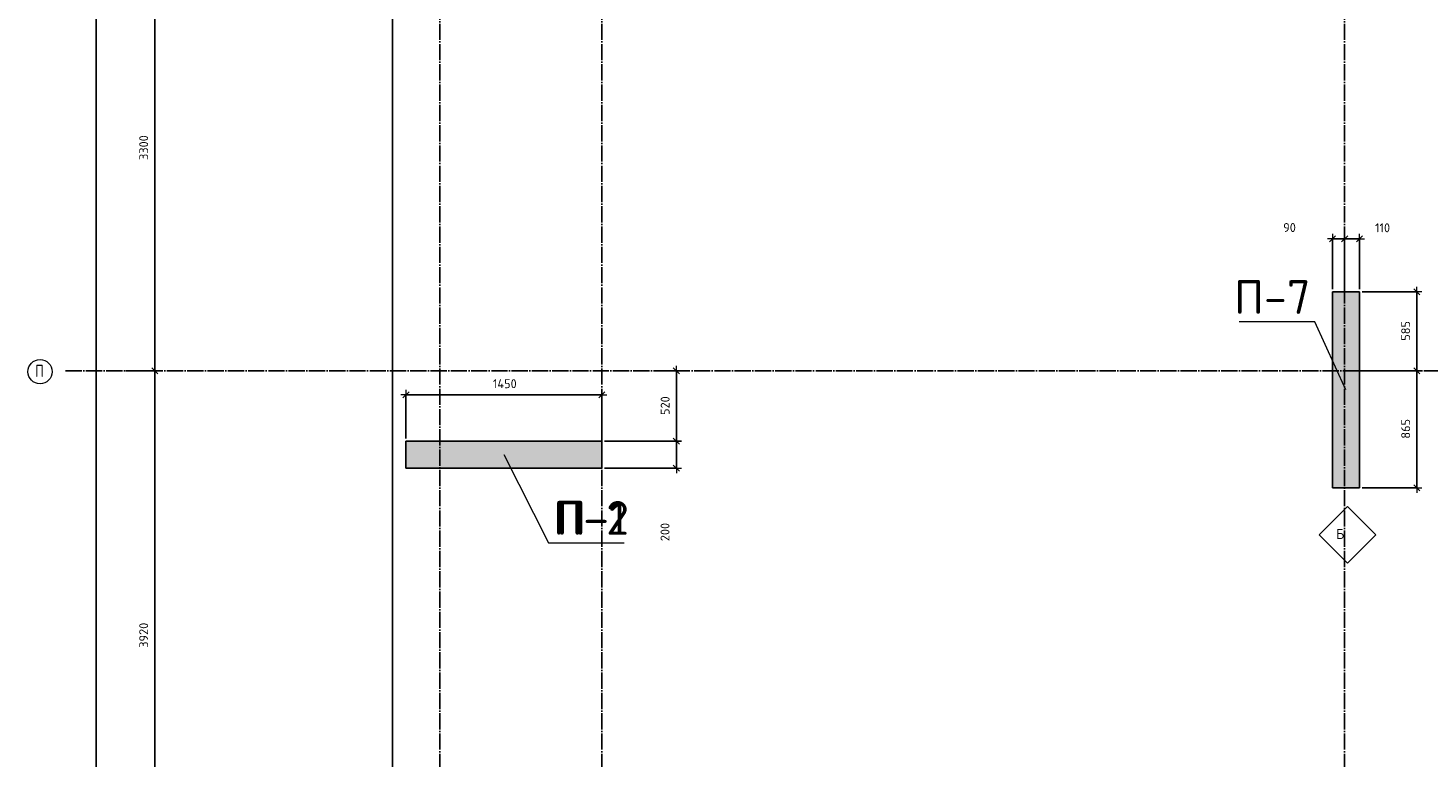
# Model space of a CAD drawing. Header units: millimetres. Extents: x -3057 to 112233, y -2869 to 47508.
# Tile 39 of 48: x 46952 to 57317, y 36674 to 42078. Entities that reach past the tile are written whole.
import ezdxf

# ---------------------------------------------------------------- set-up
doc = ezdxf.new("R2010")
doc.units = ezdxf.units.MM
doc.header["$PDMODE"] = 65
doc.linetypes.add('______11', pattern=[150, 120, -15, 0, -15])
doc.linetypes.add('______5', pattern=[330, 240, -30, 30, -30])
for name, color, linetype, lineweight in [('Standard', 7, 'Continuous', 25), ('Армирование стержнями_ общее', 40, 'Continuous', 35), ('Высотная отметка (отверстия)', 7, 'Continuous', 13), ('Размерная линия_ общее', 7, 'Continuous', 13)]:
    doc.layers.add(name, color=color, linetype=linetype, lineweight=lineweight)
doc.layers.add('Осевая линия_ общее', color=7, linetype='______5', lineweight=13, true_color=0xa0a0a0)
doc.styles.add('ISOCPEUR', font='ISOCPEUR')
doc.dimstyles.new('DIMSTYLE_3', dxfattribs={"dimtxt": 66, "dimasz": 75, "dimexe": 0, "dimexo": 0, "dimgap": 33, "dimtad": 2, "dimdec": 0, "dimrnd": 5, "dimzin": 12, "dimdsep": 46, "dimtxsty": 'ISOCPEUR', "dimblk1": 'ALL_ML_STRICH', "dimblk2": 'ALL_ML_STRICH', "dimsah": 1, "dimcen": 0, "dimclrd": 7, "dimclre": 256, "dimclrt": 7, "dimadec": 0, "dimazin": 0, "dimtfac": 1, "dimtdec": 0, "dimtix": 1, "dimtmove": 2, "dimatfit": 3, "dimfxl": 0, "dimtzin": 0, "dimlwd": 0, "dimlwe": -3, "dimarcsym": 0})
doc.dimstyles.new('DIMSTYLE_7', dxfattribs={"dimtxt": 66, "dimasz": 75, "dimexe": 0, "dimexo": 0, "dimgap": 33, "dimtad": 2, "dimdec": 0, "dimrnd": 5, "dimzin": 12, "dimdsep": 46, "dimtxsty": 'ISOCPEUR', "dimblk1": 'ALL_ML_STRICH', "dimblk2": 'ALL_ML_STRICH', "dimsah": 1, "dimcen": 0, "dimclrd": 7, "dimclre": 256, "dimclrt": 7, "dimadec": 0, "dimazin": 0, "dimtfac": 1, "dimtdec": 0, "dimtix": 1, "dimtmove": 2, "dimatfit": 3, "dimfxl": 0, "dimtvp": 1.2, "dimtzin": 0, "dimlwd": 0, "dimlwe": -3, "dimarcsym": 0})

# ---------------------------------------------------------------- blocks, each defined once
blk = doc.blocks.new('ALL_ML_STRICH')
at = {"color": 0, "linetype": 'ByBlock', "lineweight": -2}
for p, q in [((-1, 0), (0.5, 0)), ((-0.3, -0.3), (0.3, 0.3)), ((0, -0.5), (0, 0.5))]:
    blk.add_line(p, q, dxfattribs=at)
blk = doc.blocks.new('*D28')
at = {"layer": 'DEFPOINTS', "color": 7, "linetype": 'Continuous', "lineweight": 13, "transparency": 33554687}
for p in [(47582, 46490), (47217, 0), (47456, 0)]:
    blk.add_point(p, dxfattribs=at)
at = {"layer": 'Размерная линия_ общее', "color": 253, "linetype": 'Continuous', "lineweight": -2, "true_color": 0xa0a0a0, "transparency": 33554687}
for p, q in [((47562, 46490), (47456, 46490)), ((47237, 0), (47456, 0))]:
    blk.add_line(p, q, dxfattribs=at)
at = {"layer": 'Размерная линия_ общее', "color": 7, "linetype": 'Continuous', "lineweight": -2, "transparency": 33554687}
blk.add_line((47456, 0), (47456, 46490), dxfattribs=at)
at = {"layer": 'Размерная линия_ общее', "color": 7, "linetype": 'Continuous', "lineweight": 13, "transparency": 33554687, "xscale": 75, "yscale": 75, "zscale": 75}
for p, rotation in [((47456, 46490), 90), ((47456, 0), 270)]:
    blk.add_blockref('ALL_ML_STRICH', p, dxfattribs=dict(at, rotation=rotation))
at = {"layer": 'Размерная линия_ общее', "color": 7, "linetype": 'Continuous', "lineweight": 13, "transparency": 33554687, "insert": (47373, 23242), "char_height": 66, "width": 330, "attachment_point": 5, "rotation": 90, "style": 'ISOCPEUR'}
blk.add_mtext('\\A1;{46490}', dxfattribs=at)
blk = doc.blocks.new('*D40')
at = {"layer": 'DEFPOINTS', "color": 7, "linetype": 'Continuous', "lineweight": 13, "transparency": 33554687}
for p in [(47576, 39540), (47576, 35620), (47891, 35620)]:
    blk.add_point(p, dxfattribs=at)
at = {"layer": 'Размерная линия_ общее', "color": 253, "linetype": 'Continuous', "lineweight": -2, "true_color": 0xa0a0a0, "transparency": 33554687}
for p, q in [((47676, 39540), (47891, 39540)), ((47676, 35620), (47891, 35620))]:
    blk.add_line(p, q, dxfattribs=at)
at = {"layer": 'Размерная линия_ общее', "color": 7, "linetype": 'Continuous', "lineweight": -2, "transparency": 33554687}
blk.add_line((47891, 35620), (47891, 39540), dxfattribs=at)
at = {"layer": 'Размерная линия_ общее', "color": 7, "linetype": 'Continuous', "lineweight": 13, "transparency": 33554687, "xscale": 75, "yscale": 75, "zscale": 75}
for p, rotation in [((47891, 39540), 90), ((47891, 35620), 270)]:
    blk.add_blockref('ALL_ML_STRICH', p, dxfattribs=dict(at, rotation=rotation))
at = {"layer": 'Размерная линия_ общее', "color": 7, "linetype": 'Continuous', "lineweight": 13, "transparency": 33554687, "insert": (47808, 37583), "char_height": 66, "width": 264, "attachment_point": 5, "rotation": 90, "style": 'ISOCPEUR'}
blk.add_mtext('\\A1;{3920}', dxfattribs=at)
blk = doc.blocks.new('*D41')
at = {"layer": 'DEFPOINTS', "color": 7, "linetype": 'Continuous', "lineweight": 13, "transparency": 33554687}
for p in [(47576, 42840), (47576, 39540), (47891, 39540)]:
    blk.add_point(p, dxfattribs=at)
at = {"layer": 'Размерная линия_ общее', "color": 253, "linetype": 'Continuous', "lineweight": -2, "true_color": 0xa0a0a0, "transparency": 33554687}
for p, q in [((47676, 42840), (47891, 42840)), ((47676, 39540), (47891, 39540))]:
    blk.add_line(p, q, dxfattribs=at)
at = {"layer": 'Размерная линия_ общее', "color": 7, "linetype": 'Continuous', "lineweight": -2, "transparency": 33554687}
blk.add_line((47891, 39540), (47891, 42840), dxfattribs=at)
at = {"layer": 'Размерная линия_ общее', "color": 7, "linetype": 'Continuous', "lineweight": 13, "transparency": 33554687, "xscale": 75, "yscale": 75, "zscale": 75}
for p, rotation in [((47891, 42840), 90), ((47891, 39540), 270)]:
    blk.add_blockref('ALL_ML_STRICH', p, dxfattribs=dict(at, rotation=rotation))
at = {"layer": 'Размерная линия_ общее', "color": 7, "linetype": 'Continuous', "lineweight": 13, "transparency": 33554687, "insert": (47808, 41193), "char_height": 66, "width": 264, "attachment_point": 5, "rotation": 90, "style": 'ISOCPEUR'}
blk.add_mtext('\\A1;{3300}', dxfattribs=at)
blk = doc.blocks.new('СЛОЖНЫЙ_ОБЪЕКТ_0')
at = {"layer": 'Осевая линия_ общее', "color": 253, "linetype": '______11', "lineweight": -3, "true_color": 0xa0a0a0, "transparency": 33554687}
for p, q in [((50000, -2590), (50000, 47490)), ((51200, -2590), (51200, 47490)), ((56700, -2590), (56700, 47490)), ((47230, 39540), (64820, 39540))]:
    blk.add_line(p, q, dxfattribs=at)
at = {"layer": 'Осевая линия_ общее', "color": 7, "linetype": 'Continuous', "lineweight": 13, "transparency": 33554687}
blk.add_circle((47041, 39534), 89.6, dxfattribs=at)
at = {"layer": 'Осевая линия_ общее', "color": 7, "linetype": 'Continuous', "lineweight": 13, "transparency": 33554687, "insert": (47005, 39495), "char_height": 90, "width": 107.95, "attachment_point": 7, "style": 'ISOCPEUR'}
blk.add_mtext('\\W0.80;П', dxfattribs=at)
blk = doc.blocks.new('СЛОЖНЫЙ_ОБЪЕКТ_8')
at = {"layer": 'Армирование стержнями_ общее', "color": 7, "linetype": 'Continuous', "lineweight": 13, "transparency": 33554687}
blk.add_lwpolyline([(56721, 38537), (56511, 38327), (56721, 38117), (56931, 38327), (56721, 38537)], close=True, dxfattribs=at)
at = {"layer": 'Армирование стержнями_ общее', "color": 7, "linetype": 'Continuous', "lineweight": 13, "transparency": 33554687, "insert": (56636, 38333), "char_height": 75, "width": 90, "attachment_point": 4, "style": 'ISOCPEUR'}
blk.add_mtext('\\A1;{\\fISOCPEUR|i0|b0;\\H75.000000;\\W1.000000;\\C7;Б}\\P', dxfattribs=at)
blk = doc.blocks.new('*D184')
at = {"layer": 'DEFPOINTS', "color": 7, "linetype": 'Continuous', "lineweight": 13, "transparency": 33554687}
for p in [(49750, 39362), (49750, 39020), (51200, 39020)]:
    blk.add_point(p, dxfattribs=at)
at = {"layer": 'Размерная линия_ общее', "color": 253, "linetype": 'Continuous', "lineweight": -2, "true_color": 0xa0a0a0, "transparency": 33554687}
for p, q in [((49750, 39040), (49750, 39362)), ((51200, 39040), (51200, 39362))]:
    blk.add_line(p, q, dxfattribs=at)
at = {"layer": 'Размерная линия_ общее', "color": 7, "linetype": 'Continuous', "lineweight": -2, "transparency": 33554687}
blk.add_line((49750, 39362), (51200, 39362), dxfattribs=at)
at = {"layer": 'Размерная линия_ общее', "color": 7, "linetype": 'Continuous', "lineweight": 13, "transparency": 33554687, "xscale": 75, "yscale": 75, "zscale": 75, "rotation": 180}
blk.add_blockref('ALL_ML_STRICH', (49750, 39362), dxfattribs=at)
at = {"layer": 'Размерная линия_ общее', "color": 7, "linetype": 'Continuous', "lineweight": 13, "transparency": 33554687, "xscale": 75, "yscale": 75, "zscale": 75}
blk.add_blockref('ALL_ML_STRICH', (51200, 39362), dxfattribs=at)
at = {"layer": 'Размерная линия_ общее', "color": 7, "linetype": 'Continuous', "lineweight": 13, "transparency": 33554687, "insert": (50482, 39445), "char_height": 66, "width": 264, "attachment_point": 5, "style": 'ISOCPEUR'}
blk.add_mtext('\\A1;{1450}', dxfattribs=at)
blk = doc.blocks.new('*D225')
at = {"layer": 'DEFPOINTS', "color": 7, "linetype": 'Continuous', "lineweight": 13, "transparency": 33554687}
for p in [(56810, 39540), (56810, 38675), (57235, 38675)]:
    blk.add_point(p, dxfattribs=at)
at = {"layer": 'Размерная линия_ общее', "color": 253, "linetype": 'Continuous', "lineweight": -2, "true_color": 0xa0a0a0, "transparency": 33554687}
for p, q in [((56830, 39540), (57235, 39540)), ((56830, 38675), (57235, 38675))]:
    blk.add_line(p, q, dxfattribs=at)
at = {"layer": 'Размерная линия_ общее', "color": 7, "linetype": 'Continuous', "lineweight": -2, "transparency": 33554687}
blk.add_line((57235, 38675), (57235, 39540), dxfattribs=at)
at = {"layer": 'Размерная линия_ общее', "color": 7, "linetype": 'Continuous', "lineweight": 13, "transparency": 33554687, "xscale": 75, "yscale": 75, "zscale": 75}
for p, rotation in [((57235, 39540), 90), ((57235, 38675), 270)]:
    blk.add_blockref('ALL_ML_STRICH', p, dxfattribs=dict(at, rotation=rotation))
at = {"layer": 'Размерная линия_ общее', "color": 7, "linetype": 'Continuous', "lineweight": 13, "transparency": 33554687, "insert": (57152, 39111), "char_height": 66, "width": 198, "attachment_point": 5, "rotation": 90, "style": 'ISOCPEUR'}
blk.add_mtext('\\A1;{865}', dxfattribs=at)
blk = doc.blocks.new('*D226')
at = {"layer": 'DEFPOINTS', "color": 7, "linetype": 'Continuous', "lineweight": 13, "transparency": 33554687}
for p in [(56810, 40125), (56810, 39540), (57235, 39540)]:
    blk.add_point(p, dxfattribs=at)
at = {"layer": 'Размерная линия_ общее', "color": 253, "linetype": 'Continuous', "lineweight": -2, "true_color": 0xa0a0a0, "transparency": 33554687}
for p, q in [((56830, 40125), (57235, 40125)), ((56830, 39540), (57235, 39540))]:
    blk.add_line(p, q, dxfattribs=at)
at = {"layer": 'Размерная линия_ общее', "color": 7, "linetype": 'Continuous', "lineweight": -2, "transparency": 33554687}
blk.add_line((57235, 39540), (57235, 40125), dxfattribs=at)
at = {"layer": 'Размерная линия_ общее', "color": 7, "linetype": 'Continuous', "lineweight": 13, "transparency": 33554687, "xscale": 75, "yscale": 75, "zscale": 75}
for p, rotation in [((57235, 40125), 90), ((57235, 39540), 270)]:
    blk.add_blockref('ALL_ML_STRICH', p, dxfattribs=dict(at, rotation=rotation))
at = {"layer": 'Размерная линия_ общее', "color": 7, "linetype": 'Continuous', "lineweight": 13, "transparency": 33554687, "insert": (57152, 39836), "char_height": 66, "width": 198, "attachment_point": 5, "rotation": 90, "style": 'ISOCPEUR'}
blk.add_mtext('\\A1;{585}', dxfattribs=at)
blk = doc.blocks.new('*D255')
at = {"layer": 'DEFPOINTS', "color": 7, "linetype": 'Continuous', "lineweight": 13, "transparency": 33554687}
for p in [(51200, 39020), (51200, 38820), (51752, 38820)]:
    blk.add_point(p, dxfattribs=at)
at = {"layer": 'Размерная линия_ общее', "color": 253, "linetype": 'Continuous', "lineweight": -2, "true_color": 0xa0a0a0, "transparency": 33554687}
for p, q in [((51220, 39020), (51752, 39020)), ((51220, 38820), (51752, 38820))]:
    blk.add_line(p, q, dxfattribs=at)
at = {"layer": 'Размерная линия_ общее', "color": 7, "linetype": 'Continuous', "lineweight": -2, "transparency": 33554687}
blk.add_line((51752, 38820), (51752, 39020), dxfattribs=at)
at = {"layer": 'Размерная линия_ общее', "color": 7, "linetype": 'Continuous', "lineweight": 13, "transparency": 33554687, "xscale": 75, "yscale": 75, "zscale": 75}
for p, rotation in [((51752, 39020), 90), ((51752, 38820), 270)]:
    blk.add_blockref('ALL_ML_STRICH', p, dxfattribs=dict(at, rotation=rotation))
at = {"layer": 'Размерная линия_ общее', "color": 7, "linetype": 'Continuous', "lineweight": 13, "transparency": 33554687, "insert": (51668, 38347), "char_height": 66, "width": 198, "attachment_point": 5, "rotation": 90, "style": 'ISOCPEUR'}
blk.add_mtext('\\A1;{200}', dxfattribs=at)
blk = doc.blocks.new('*D256')
at = {"layer": 'DEFPOINTS', "color": 7, "linetype": 'Continuous', "lineweight": 13, "transparency": 33554687}
for p in [(51563, 39540), (51200, 39020), (51752, 39020)]:
    blk.add_point(p, dxfattribs=at)
at = {"layer": 'Размерная линия_ общее', "color": 253, "linetype": 'Continuous', "lineweight": -2, "true_color": 0xa0a0a0, "transparency": 33554687}
for p, q in [((51583, 39540), (51752, 39540)), ((51220, 39020), (51752, 39020))]:
    blk.add_line(p, q, dxfattribs=at)
at = {"layer": 'Размерная линия_ общее', "color": 7, "linetype": 'Continuous', "lineweight": -2, "transparency": 33554687}
blk.add_line((51752, 39020), (51752, 39540), dxfattribs=at)
at = {"layer": 'Размерная линия_ общее', "color": 7, "linetype": 'Continuous', "lineweight": 13, "transparency": 33554687, "xscale": 75, "yscale": 75, "zscale": 75}
for p, rotation in [((51752, 39540), 90), ((51752, 39020), 270)]:
    blk.add_blockref('ALL_ML_STRICH', p, dxfattribs=dict(at, rotation=rotation))
at = {"layer": 'Размерная линия_ общее', "color": 7, "linetype": 'Continuous', "lineweight": 13, "transparency": 33554687, "insert": (51669, 39283), "char_height": 66, "width": 198, "attachment_point": 5, "rotation": 90, "style": 'ISOCPEUR'}
blk.add_mtext('\\A1;{520}', dxfattribs=at)
blk = doc.blocks.new('*D309')
at = {"layer": 'DEFPOINTS', "color": 7, "linetype": 'Continuous', "lineweight": 13, "transparency": 33554687}
for p in [(56610, 40518), (56610, 40125), (56700, 40125)]:
    blk.add_point(p, dxfattribs=at)
at = {"layer": 'Размерная линия_ общее', "color": 253, "linetype": 'Continuous', "lineweight": -2, "true_color": 0xa0a0a0, "transparency": 33554687}
for p, q in [((56610, 40145), (56610, 40518)), ((56700, 40145), (56700, 40518))]:
    blk.add_line(p, q, dxfattribs=at)
at = {"layer": 'Размерная линия_ общее', "color": 7, "linetype": 'Continuous', "lineweight": -2, "transparency": 33554687}
blk.add_line((56610, 40518), (56700, 40518), dxfattribs=at)
at = {"layer": 'Размерная линия_ общее', "color": 7, "linetype": 'Continuous', "lineweight": 13, "transparency": 33554687, "xscale": 75, "yscale": 75, "zscale": 75, "rotation": 180}
blk.add_blockref('ALL_ML_STRICH', (56610, 40518), dxfattribs=at)
at = {"layer": 'Размерная линия_ общее', "color": 7, "linetype": 'Continuous', "lineweight": 13, "transparency": 33554687, "xscale": 75, "yscale": 75, "zscale": 75}
blk.add_blockref('ALL_ML_STRICH', (56700, 40518), dxfattribs=at)
at = {"layer": 'Размерная линия_ общее', "color": 7, "linetype": 'Continuous', "lineweight": 13, "transparency": 33554687, "insert": (56292, 40601), "char_height": 66, "width": 132, "attachment_point": 5, "style": 'ISOCPEUR'}
blk.add_mtext('\\A1;{90}', dxfattribs=at)
blk = doc.blocks.new('*D310')
at = {"layer": 'DEFPOINTS', "color": 7, "linetype": 'Continuous', "lineweight": 13, "transparency": 33554687}
for p in [(56700, 40518), (56700, 40125), (56810, 40125)]:
    blk.add_point(p, dxfattribs=at)
at = {"layer": 'Размерная линия_ общее', "color": 253, "linetype": 'Continuous', "lineweight": -2, "true_color": 0xa0a0a0, "transparency": 33554687}
for p, q in [((56700, 40145), (56700, 40518)), ((56810, 40145), (56810, 40518))]:
    blk.add_line(p, q, dxfattribs=at)
at = {"layer": 'Размерная линия_ общее', "color": 7, "linetype": 'Continuous', "lineweight": -2, "transparency": 33554687}
blk.add_line((56700, 40518), (56810, 40518), dxfattribs=at)
at = {"layer": 'Размерная линия_ общее', "color": 7, "linetype": 'Continuous', "lineweight": 13, "transparency": 33554687, "xscale": 75, "yscale": 75, "zscale": 75, "rotation": 180}
blk.add_blockref('ALL_ML_STRICH', (56700, 40518), dxfattribs=at)
at = {"layer": 'Размерная линия_ общее', "color": 7, "linetype": 'Continuous', "lineweight": 13, "transparency": 33554687, "xscale": 75, "yscale": 75, "zscale": 75}
blk.add_blockref('ALL_ML_STRICH', (56810, 40518), dxfattribs=at)
at = {"layer": 'Размерная линия_ общее', "color": 7, "linetype": 'Continuous', "lineweight": 13, "transparency": 33554687, "insert": (56981, 40599), "char_height": 66, "width": 198, "attachment_point": 5, "style": 'ISOCPEUR'}
blk.add_mtext('\\A1;{110}', dxfattribs=at)

msp = doc.modelspace()

# ---------------------------------------------------------------- hatches: boundary and pattern name
at = {"linetype": 'Continuous', "lineweight": 13, "transparency": 33554687}
msp.add_hatch(color=7, dxfattribs=at).paths.add_polyline_path([(49750, 39020), (49750, 38820), (51200, 38820), (51200, 39020)])
at = {"layer": 'Standard', "linetype": 'Continuous', "lineweight": 13, "transparency": 33554687}
msp.add_hatch(color=7, dxfattribs=at).paths.add_polyline_path([(56610, 38675), (56810, 38675), (56810, 40125), (56610, 40125)])

# ---------------------------------------------------------------- linework, layer by layer
at = {"color": 7, "linetype": 'Continuous', "lineweight": -3, "transparency": 33554687}
for p, q in [((49750, 38820), (49750, 39020)), ((49750, 39020), (51200, 39020)), ((51200, 39020), (51200, 38820)), ((51200, 38820), (49750, 38820))]:
    msp.add_line(p, q, dxfattribs=at)
at = {"layer": 'Standard', "color": 7, "linetype": 'Continuous', "lineweight": -3, "transparency": 33554687}
for p, q in [((56610, 38675), (56610, 40125)), ((56610, 40125), (56810, 40125)), ((56810, 40125), (56810, 38675)), ((56810, 38675), (56610, 38675))]:
    msp.add_line(p, q, dxfattribs=at)
at = {"layer": 'Standard', "color": 7, "linetype": 'Continuous', "lineweight": 25, "transparency": 33554687}
msp.add_lwpolyline([(49650, -350.2), (75250, -350.2), (75250, 46690), (49650, 46690), (49650, -350.2)], dxfattribs=at)
at = {"layer": 'Высотная отметка (отверстия)', "color": 7, "linetype": 'Continuous', "lineweight": 13, "transparency": 33554687}
for points in [[(56710, 39400), (56479.3, 39901.9), (55919.3, 39901.9)], [(50475, 38920), (50806.2, 38266.5), (51366.2, 38266.5)], [(50475, 38920), (50806.2, 38266.5), (51366.2, 38266.5)]]:
    msp.add_lwpolyline(points, dxfattribs=at)

# ---------------------------------------------------------------- block references
at = {"layer": 'Армирование стержнями_ общее', "color": 7, "linetype": 'Continuous', "lineweight": 13, "transparency": 33554687}
msp.add_blockref('СЛОЖНЫЙ_ОБЪЕКТ_8', (0, 0), dxfattribs=at)
at = {"layer": 'Осевая линия_ общее', "color": 253, "linetype": '______11', "lineweight": -3, "true_color": 0xa0a0a0, "transparency": 33554687}
msp.add_blockref('СЛОЖНЫЙ_ОБЪЕКТ_0', (0, 0), dxfattribs=at)

# ---------------------------------------------------------------- texts
at = {"layer": 'Высотная отметка (отверстия)', "color": 7, "linetype": 'Continuous', "lineweight": 13, "transparency": 33554687, "char_height": 75, "attachment_point": 8, "style": 'ISOCPEUR'}
for s, insert, width in [('\\A1;{\\fISOCPEUR|i0|b0;\\H250.000000;\\W1.000000;\\C7;П-7}\\P', (56164.3, 39961.9), 664.583), ('\\A1;{\\fISOCPEUR|i0|b0;\\H250.000000;\\W1.000000;\\C7;П-2}\\P', (51121.2, 38326.5), 664.583), ('\\A1;{\\fISOCPEUR|i0|b0;\\H250.000000;\\W1.000000;\\C7;П-1}\\P', (51121.2, 38326.5), 604.167)]:
    msp.add_mtext(s, dxfattribs=dict(at, insert=insert, width=width))

# ---------------------------------------------------------------- dimensions: what is measured, and where the dimension line sits
at = {"layer": 'Размерная линия_ общее', "color": 7, "linetype": 'Continuous', "lineweight": 13, "transparency": 33554687}
for base, p1, p2, picture, middle in [((47455.8, 46490), (47237, 0), (47562.2, 46490), '*D28', (47372.8, 23241.7)), ((47891.4, 42840), (47676.2, 39540), (47676.2, 42840), '*D41', (47808.4, 41193.3)), ((57235, 40125), (56830, 39540), (56830, 40125), '*D226', (57152, 39835.8)), ((47891.4, 39540), (47676.2, 35620), (47676.2, 39540), '*D40', (47808.4, 37583.3)), ((51751.8, 39540), (51220, 39020), (51582.7, 39540), '*D256', (51668.8, 39283.3)), ((57235, 39540), (56830, 38675), (56830, 39540), '*D225', (57152, 39110.8)), ((51751.8, 39020), (51220, 38820), (51220, 39020), '*D255', (51668.1, 38346.8))]:
    dim = msp.add_linear_dim(base=base, p1=p1, p2=p2, angle=90, dimstyle='DIMSTYLE_3', override={"dimpost": '<>', "dimclrd": 7, "dimclre": 253, "dimclrt": 7, "dimlwd": 0, "dimlwe": 65533}, dxfattribs=at)
    dim.commit()
    dim.dimension.update_dxf_attribs({"geometry": picture, "text_midpoint": middle, "dimtype": 160})
for base, p1, p2, dimstyle, picture, middle in [((56700, 40518), (56610, 40145), (56700, 40145), 'DIMSTYLE_7', '*D309', (56292.1, 40601)), ((56810, 40518), (56700, 40145), (56810, 40145), 'DIMSTYLE_7', '*D310', (56980.8, 40599.1)), ((51200, 39362), (49750, 39040), (51200, 39040), 'DIMSTYLE_3', '*D184', (50481.6, 39445))]:
    dim = msp.add_linear_dim(base=base, p1=p1, p2=p2, dimstyle=dimstyle, override={"dimpost": '<>', "dimclrd": 7, "dimclre": 253, "dimclrt": 7, "dimlwd": 0, "dimlwe": 65533}, dxfattribs=at)
    dim.commit()
    dim.dimension.update_dxf_attribs({"geometry": picture, "text_midpoint": middle, "dimtype": 160})

doc.saveas('drawing.dxf')
